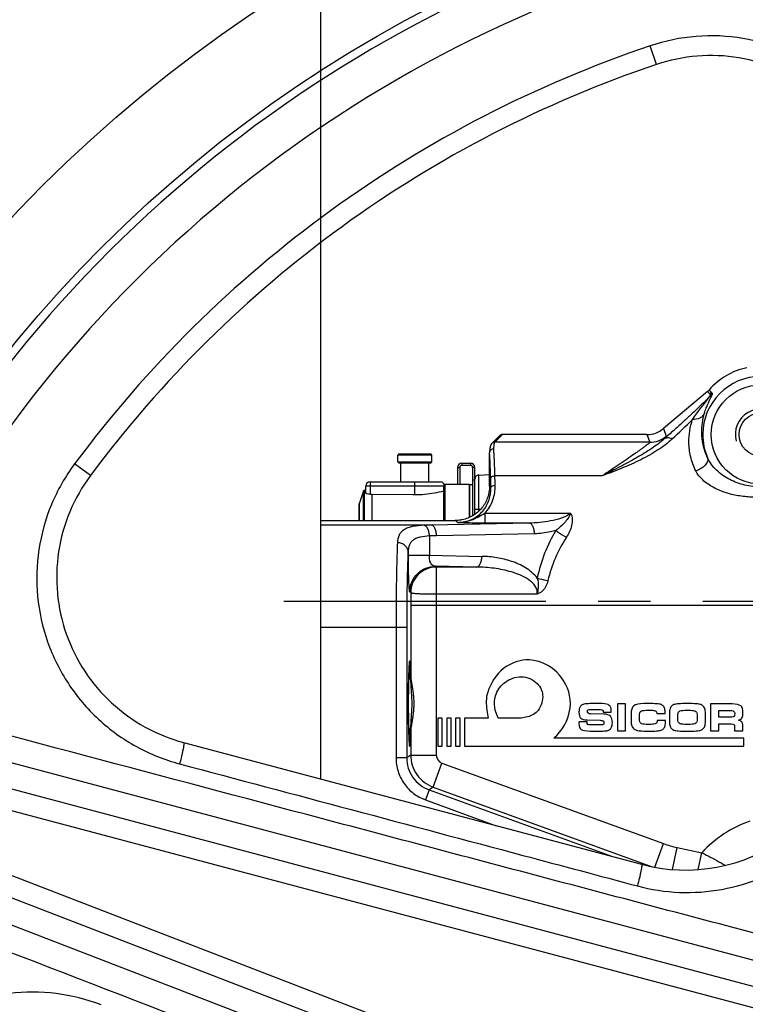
# Model space of a CAD drawing. Header units: millimetres. Extents: x 0 to 1189, y 0 to 841.
# Tile 30 of 68: x 430 to 498, y 414 to 506. Entities that reach past the tile are written whole.
import ezdxf

# ---------------------------------------------------------------- set-up
doc = ezdxf.new("R2010")
doc.units = ezdxf.units.MM
doc.header["$LTSCALE"] = 65.395
doc.linetypes.add('CENTER', pattern=[0.6, 0.375, -0.075, 0.075, -0.075])
doc.layers.get('0').update_dxf_attribs({"linetype": 'CONTINUOUS'})
doc.layers.add('3_ALL_AXES', color=7, linetype='CONTINUOUS')
doc.layers.add('LAY0001', color=7, linetype='CONTINUOUS')
doc.styles.get("Standard").update_dxf_attribs({"font": 'arial.ttf'})
doc.dimstyles.new('DIMSTYLE_2', dxfattribs={"dimtxt": 3, "dimasz": 3, "dimexe": 2, "dimexo": 1.5, "dimgap": 0.75, "dimtad": 1, "dimdec": 1, "dimlfac": 2.5, "dimdsep": 46, "dimtxsty": 'Standard', "dimblk": '_FILLED', "dimblk1": '_FILLED', "dimblk2": '_FILLED', "dimcen": 0.09, "dimadec": 1, "dimazin": 2, "dimtp": 0.5, "dimtm": 0.5, "dimtfac": 1, "dimtdec": 1, "dimtofl": 0, "dimtmove": 0, "dimatfit": 3, "dimldrblk": '_FILLED', "dimfxl": 0, "dimtolj": 1, "dimarcsym": 0})
doc.dimstyles.new('DIMSTYLE_4', dxfattribs={"dimtxt": 3, "dimasz": 3, "dimexe": 2, "dimexo": 1.5, "dimgap": 0.75, "dimtad": 1, "dimdec": 1, "dimlfac": 2.5, "dimdsep": 46, "dimtxsty": 'Standard', "dimblk": '_FILLED', "dimblk1": '_FILLED', "dimblk2": '_FILLED', "dimcen": 0.09, "dimadec": 1, "dimazin": 2, "dimtp": 0.8, "dimtm": 0.8, "dimtfac": 1, "dimtdec": 1, "dimtofl": 0, "dimtmove": 0, "dimatfit": 3, "dimldrblk": '_FILLED', "dimfxl": 0, "dimtolj": 1, "dimarcsym": 0})

# ---------------------------------------------------------------- blocks, each defined once
blk = doc.blocks.new('_FILLED')
at = {"color": 0, "linetype": 'ByBlock'}
blk.add_solid([(0, 0), (-1, 0.25), (-1, -0.25)], dxfattribs=at)
blk = doc.blocks.new('*D12')
at = {"color": 2, "linetype": 'Continuous'}
for p, q in [((704.574, 569.679), (376.741, 569.679)), ((378.741, 569.679), (378.741, 483.679)), ((378.741, 397.679), (378.741, 483.679)), ((501.79, 397.679), (376.741, 397.679))]:
    blk.add_line(p, q, dxfattribs=at)
at = {"color": 2, "linetype": 'Continuous', "xscale": 3, "yscale": 3, "zscale": 3}
for p, rotation in [((378.741, 569.679), 90), ((378.741, 397.679), 270)]:
    blk.add_blockref('_FILLED', p, dxfattribs=dict(at, rotation=rotation))
at = {"color": 2, "linetype": 'Continuous', "insert": (374.991, 483.679), "char_height": 3, "width": 6.99257, "attachment_point": 2, "rotation": 90, "line_spacing_factor": 0.9}
blk.add_mtext('430', dxfattribs=at)
blk = doc.blocks.new('*D13')
at = {"color": 2, "linetype": 'Continuous'}
for p, q in [((704.574, 569.679), (365.421, 569.679)), ((367.421, 569.679), (367.421, 450.479)), ((367.421, 331.279), (367.421, 450.479)), ((474.874, 331.279), (365.421, 331.279))]:
    blk.add_line(p, q, dxfattribs=at)
at = {"color": 2, "linetype": 'Continuous', "xscale": 3, "yscale": 3, "zscale": 3}
for p, rotation in [((367.421, 569.679), 90), ((367.421, 331.279), 270)]:
    blk.add_blockref('_FILLED', p, dxfattribs=dict(at, rotation=rotation))
at = {"color": 2, "linetype": 'Continuous', "insert": (363.671, 450.479), "char_height": 3, "width": 6.99257, "attachment_point": 2, "rotation": 90, "line_spacing_factor": 0.9}
blk.add_mtext('596', dxfattribs=at)
blk = doc.blocks.new('*D14')
at = {"color": 2, "linetype": 'Continuous'}
for p, q in [((458.274, 450.308), (458.274, 591.679)), ((524.674, 420.562), (524.674, 591.679)), ((458.274, 589.679), (491.474, 589.679)), ((524.674, 589.679), (491.474, 589.679))]:
    blk.add_line(p, q, dxfattribs=at)
at = {"color": 2, "linetype": 'Continuous', "xscale": 3, "yscale": 3, "zscale": 3, "rotation": 180}
blk.add_blockref('_FILLED', (458.274, 589.679), dxfattribs=at)
at = {"color": 2, "linetype": 'Continuous', "xscale": 3, "yscale": 3, "zscale": 3}
blk.add_blockref('_FILLED', (524.674, 589.679), dxfattribs=at)
at = {"color": 2, "linetype": 'Continuous', "insert": (491.474, 593.429), "char_height": 3, "width": 6.99257, "attachment_point": 2, "line_spacing_factor": 0.9}
blk.add_mtext('166', dxfattribs=at)

msp = doc.modelspace()

# ---------------------------------------------------------------- linework, layer by layer
at = {"color": 9, "linetype": 'Continuous'}
for p, q in [((489.701, 501.549), (489.113, 503.294)), ((494.692, 470.697), (494.48, 470.912)), ((494.62, 471.048), (494.619, 471.049)), ((494.692, 470.697), (494.729, 470.597)), ((474.554, 466.159), (475.274, 466.879)), ((488.801, 466.879), (489.063, 466.159)), ((490.342, 467.44), (490.604, 466.72)), ((489.063, 466.159), (474.554, 466.159)), ((468.674, 464.939), (465.474, 464.939)), ((436.694, 463.038), (435.216, 464.136)), ((465.474, 464.339), (468.674, 464.339)), ((471.474, 464.199), (471.474, 463.999)), ((472.274, 464.199), (472.274, 463.999)), ((471.074, 463.799), (471.274, 463.799)), ((472.674, 463.799), (472.474, 463.799)), ((473.06, 459.706), (473.06, 463.092)), ((462.874, 462.439), (462.874, 461.293)), ((467.074, 461.253), (467.074, 462.439)), ((469.914, 458.832), (469.914, 462.188)), ((484.619, 463.013), (474.569, 463.013)), ((462.253, 458.832), (462.253, 461.616)), ((462.328, 461.671), (462.328, 458.832)), ((469.794, 462.039), (462.474, 462.039)), ((474.191, 461.897), (474.061, 462.028)), ((461.843, 460.387), (461.843, 458.832)), ((472.674, 459.879), (473.229, 459.879)), ((473.613, 459.498), (473.613, 458.587)), ((481.681, 459.498), (473.613, 459.498)), ((458.274, 458.83), (470.855, 458.83)), ((477.773, 458.587), (468.603, 458.402)), ((470.861, 458.832), (470.855, 458.83)), ((470.863, 458.83), (470.855, 458.83)), ((471.062, 458.631), (470.863, 458.83)), ((477.773, 458.587), (473.613, 458.587)), ((468.603, 458.402), (458.274, 458.402)), ((478.273, 457.588), (469.103, 457.403)), ((468.436, 457.381), (468.436, 455.568)), ((466.439, 455.568), (466.439, 455.916)), ((466.439, 455.568), (468.436, 455.568)), ((468.436, 455.568), (473.347, 455.469)), ((469.081, 454.47), (469.004, 454.547)), ((472.847, 454.47), (469.004, 454.547)), ((472.847, 454.47), (469.081, 454.47)), ((466.683, 452.071), (466.605, 452.149)), ((478.522, 451.945), (469.081, 451.945)), ((469.08, 450.89), (502.275, 450.89)), ((466.307, 448.808), (458.274, 448.808)), ((465.308, 448.808), (465.308, 436.598)), ((466.307, 448.808), (466.307, 436.598)), ((413.323, 437.926), (504.121, 413.757)), ((466.307, 436.598), (465.308, 436.598)), ((466.682, 436.861), (466.307, 436.598)), ((412.815, 436.057), (503.623, 411.885)), ((468.412, 433.593), (468.07, 432.654)), ((468.786, 433.855), (468.412, 433.593)), ((468.412, 433.593), (485.574, 427.347)), ((468.07, 432.654), (474.697, 430.242)), ((499.293, 398.559), (411.619, 432.379)), ((498.596, 396.752), (410.933, 430.569))]:
    msp.add_line(p, q, dxfattribs=at)
at = {"color": 7, "linetype": 'Continuous'}
for p, q in [((494.48, 470.912), (490.342, 467.44)), ((474.271, 466.042), (474.991, 466.761)), ((488.801, 466.879), (475.274, 466.879)), ((474.141, 465.797), (474.136, 465.778)), ((474.146, 465.814), (474.141, 465.795)), ((474.151, 465.832), (474.145, 465.813)), ((474.157, 465.849), (474.15, 465.83)), ((474.163, 465.867), (474.156, 465.847)), ((465.474, 464.339), (465.474, 464.939)), ((468.574, 465.039), (465.574, 465.039)), ((468.674, 464.339), (468.674, 464.939)), ((474.062, 465.2), (474.061, 465.177)), ((474.061, 465.177), (474.061, 465.166)), ((474.061, 462.032), (474.061, 465.166)), ((474.068, 465.271), (474.062, 465.2)), ((474.072, 465.314), (474.068, 465.269)), ((474.076, 465.355), (474.072, 465.312)), ((474.079, 465.394), (474.075, 465.353)), ((474.083, 465.431), (474.079, 465.392)), ((474.087, 465.466), (474.083, 465.429)), ((474.091, 465.498), (474.087, 465.464)), ((474.095, 465.529), (474.091, 465.496)), ((474.098, 465.558), (474.094, 465.527)), ((474.102, 465.586), (474.098, 465.557)), ((474.106, 465.612), (474.102, 465.584)), ((474.109, 465.637), (474.105, 465.61)), ((474.113, 465.66), (474.109, 465.635)), ((474.117, 465.682), (474.113, 465.658)), ((474.121, 465.704), (474.117, 465.681)), ((474.125, 465.724), (474.12, 465.702)), ((474.128, 465.743), (474.124, 465.722)), ((474.132, 465.762), (474.128, 465.741)), ((474.137, 465.78), (474.132, 465.76)), ((465.574, 464.239), (468.574, 464.239)), ((465.774, 462.439), (465.774, 464.239)), ((468.374, 462.439), (468.374, 464.239)), ((471.474, 464.199), (472.274, 464.199)), ((471.074, 463.799), (471.074, 462.188)), ((472.674, 459.394), (472.674, 463.799)), ((473.06, 463.092), (474.061, 463.127)), ((462.874, 462.439), (469.474, 462.439)), ((472.194, 462.188), (469.914, 462.188)), ((472.194, 459.123), (472.194, 462.188)), ((472.674, 462.599), (472.474, 462.599)), ((462.253, 461.616), (461.843, 460.387)), ((462.328, 461.671), (462.474, 461.673)), ((462.474, 461.392), (462.474, 462.039)), ((462.874, 461.293), (463.074, 461.295)), ((463.074, 458.832), (463.074, 461.295)), ((463.074, 461.295), (466.893, 461.253)), ((466.893, 461.253), (467.074, 461.253)), ((469.794, 461.608), (469.76, 461.609)), ((469.794, 458.832), (469.794, 462.068)), ((461.839, 460.362), (461.843, 460.387)), ((461.839, 460.362), (461.839, 458.832)), ((458.274, 434.614), (458.274, 458.832)), ((477.826, 445.763), (477.474, 445.763)), ((484.645, 441.673), (483.478, 441.673)), ((483.584, 441.123), (484.465, 441.123)), ((486.032, 441.643), (486.032, 439.139)), ((486.798, 441.643), (486.032, 441.643)), ((486.798, 439.139), (486.798, 441.643)), ((489.357, 441.673), (488.503, 441.673)), ((488.716, 441.048), (489.328, 441.048)), ((493.042, 441.673), (492.142, 441.673)), ((492.349, 441.048), (492.838, 441.048)), ((494.757, 441.643), (494.757, 439.139)), ((496.768, 441.643), (494.757, 441.643)), ((495.524, 440.407), (495.524, 441.019)), ((495.524, 441.019), (496.74, 441.019)), ((469.226, 440.323), (469.226, 437.679)), ((469.642, 440.323), (469.226, 440.323)), ((469.642, 437.679), (469.642, 440.323)), ((470.058, 440.323), (470.058, 437.679)), ((470.474, 440.323), (470.058, 440.323)), ((470.474, 437.679), (470.474, 440.323)), ((470.89, 440.323), (470.89, 437.679)), ((471.306, 440.323), (470.89, 440.323)), ((471.306, 437.679), (471.306, 440.323)), ((471.722, 440.323), (471.722, 437.679)), ((473.926, 440.323), (471.722, 440.323)), ((477.022, 440.323), (474.882, 440.323)), ((483.199, 439.973), (482.444, 439.971)), ((483.199, 439.928), (483.199, 439.973)), ((483.209, 440.148), (484.41, 440.121)), ((484.78, 440.689), (483.522, 440.71)), ((484.717, 440.874), (484.717, 440.864)), ((484.717, 440.864), (485.454, 440.864)), ((487.321, 440.71), (487.321, 440.027)), ((488.099, 440.207), (488.099, 440.555)), ((489.732, 440.765), (489.732, 440.74)), ((489.732, 440.74), (490.499, 440.74)), ((489.752, 440.106), (489.752, 440.079)), ((490.527, 440.106), (489.752, 440.106)), ((490.899, 440.71), (490.899, 440.027)), ((491.678, 440.207), (491.678, 440.555)), ((493.509, 440.568), (493.509, 440.213)), ((494.284, 440.042), (494.284, 440.74)), ((496.74, 440.407), (495.524, 440.407)), ((503.403, 416.392), (415.01, 439.921)), ((483.485, 439.109), (484.504, 439.109)), ((484.517, 439.687), (483.557, 439.687)), ((486.032, 439.139), (486.798, 439.139)), ((488.503, 439.109), (489.357, 439.109)), ((489.16, 439.734), (488.716, 439.734)), ((492.145, 439.109), (493.042, 439.109)), ((492.838, 439.734), (492.352, 439.734)), ((494.757, 439.139), (495.524, 439.139)), ((495.524, 439.139), (495.524, 439.78)), ((495.524, 439.78), (496.664, 439.78)), ((497.009, 439.521), (497.009, 439.139)), ((497.009, 439.139), (497.774, 439.139)), ((497.774, 439.139), (497.774, 439.652)), ((497.874, 438.443), (480.07, 438.443)), ((497.874, 437.679), (497.874, 438.443)), ((445.422, 438.035), (488.296, 426.622)), ((469.226, 437.679), (469.642, 437.679)), ((470.058, 437.679), (470.474, 437.679)), ((470.89, 437.679), (471.306, 437.679)), ((471.722, 437.679), (497.874, 437.679)), ((411.124, 427.963), (496.466, 395.042))]:
    msp.add_line(p, q, dxfattribs=at)
at = {"color": 3, "linetype": 'Continuous'}
for p, q in [((471.474, 463.999), (472.274, 463.999)), ((471.274, 463.799), (471.274, 462.188)), ((472.474, 463.799), (472.474, 459.268))]:
    msp.add_line(p, q, dxfattribs=at)
at = {"color": 7, "linetype": 'Continuous'}
for points in [[(474.271, 466.042), (474.257, 466.027), (474.235, 466.001), (474.217, 465.975), (474.202, 465.951), (474.189, 465.928), (474.179, 465.906), (474.17, 465.886), (474.162, 465.865)], [(474.271, 466.042), (474.255, 466.024), (474.233, 465.998), (474.215, 465.972), (474.2, 465.948), (474.188, 465.925), (474.178, 465.904), (474.169, 465.884)]]:
    msp.add_lwpolyline(points, dxfattribs=at)
for radius in [130.8, 122.8]:
    msp.add_circle((524.674, 397.679), radius, dxfattribs=at)
at = {"color": 9, "linetype": 'Continuous'}
for centre, radius, start, end in [((524.674, 397.679), 122.038, 94.98582, 144.20568), ((524.674, 397.679), 118.371, 94.23863, 144.39475), ((524.674, 397.679), 111.441, 108.60814, 143.39186), ((580.47, 558.114), 122.273, 225.40256, 225.5432), ((493.919, 471.619), 1.203, 310.01401, 319.51399), ((490.357, 467.99), 5.111, 30.83835, 31.98076), ((495.5, 469.677), 1.201, 128.95416, 129.97459), ((493.988, 471.546), 1.203, 308.99398, 319.59239), ((492.796, 468.765), 2.907, 43.49553, 45.48592), ((356.418, 609.194), 196.285, 313.35293, 314.12215), ((489.062, 468.56), 2.402, 270.02682, 309.97318), ((499.474, 466.879), 5.449, 180, 203.40277), ((170.994, 454.715), 303.283, 1.35709, 1.52207), ((158.9, 454.793), 315.776, 1.32996, 1.49165), ((469.122, 435.364), 23.044, 91.28869, 92.94921), ((469.622, 431.696), 25.712, 91.15441, 92.64239), ((524.674, 397.679), 118.371, 166.23863, 229.76137), ((524.674, 397.679), 122.038, 166.98582, 229.01418)]:
    msp.add_arc(centre, radius, start, end, dxfattribs=at)
at = {"color": 7, "linetype": 'Continuous'}
for centre, radius, start, end in [((524.674, 397.679), 109.6, 108.60814, 143.39186), ((499.474, 466.879), 6.4, 101.91154, 139.33699), ((493.709, 471.831), 1.199, 310.00036, 314.6681), ((493.709, 471.831), 1.2, 314.66944, 319.33603), ((465.574, 464.939), 0.1, 90, 180), ((468.574, 464.939), 0.1, 0, 90), ((474.402, 465.172), 0.342, 173.12838, 175.25624), ((465.574, 464.339), 0.1, 180, 270), ((468.574, 464.339), 0.1, 270, 360), ((471.474, 463.799), 0.4, 90, 180), ((472.274, 463.799), 0.4, 0, 90), ((473.074, 462.693), 0.4, 92, 180), ((462.874, 462.039), 0.4, 90, 180), ((469.474, 462.039), 0.4, 19.20502, 90), ((469.914, 462.068), 0.12, 90, 180), ((462.329, 461.591), 0.08, 90.6, 161.56505), ((492.412, 442.084), 16, 255.09428, 356.90572)]:
    msp.add_arc(centre, radius, start, end, dxfattribs=at)
at = {"color": 2, "linetype": 'Continuous'}
msp.add_arc((499.474, 466.879), 2.4, 255, 195, dxfattribs=at)
at = {"color": 3, "linetype": 'Continuous'}
for centre, start, end in [((471.474, 463.799), 90, 180), ((472.274, 463.799), 0, 90)]:
    msp.add_arc(centre, 0.2, start, end, dxfattribs=at)
at = {"color": 7, "linetype": 'Continuous'}
for centre, major_axis, ratio, start_param, end_param in [((475.274, 466.479), (0.283, 0.283), 0.998783, 0.784789, 1.570796), ((488.8, 469.28), (-0.821, 2.257), 0.99931, -3.490437, -2.792749)]:
    msp.add_ellipse(centre, major_axis=major_axis, ratio=ratio, start_param=start_param, end_param=end_param, dxfattribs=at)
at = {"color": 2, "linetype": 'Continuous'}
msp.add_ellipse((466.581, 441.679), major_axis=(0, 4), ratio=0.034921, start_param=5.478028, end_param=10.229935, dxfattribs=at)
at = {"color": 9, "linetype": 'Continuous'}
for points, knots in [([(512.802, 485.257), (512.88, 486.71), (512.681, 489.648), (511.334, 493.846), (509.015, 497.6), (505.858, 500.685), (502.047, 502.92), (497.807, 504.168), (493.391, 504.355), (490.497, 503.76), (489.113, 503.294)], [0, 0, 0, 0, 0.124819, 0.24965, 0.374528, 0.49948, 0.624515, 0.749626, 0.874797, 1, 1, 1, 1]), ([(494.729, 470.597), (494.734, 470.582), (494.71, 470.532), (494.658, 470.456), (494.56, 470.339), (494.426, 470.192), (494.253, 470.012), (493.952, 469.711), (493.494, 469.27), (492.855, 468.673), (492.112, 467.993), (491.281, 467.243), (490.698, 466.722), (490.395, 466.452)], [0, 0, 0, 0, 0.007888, 0.024019, 0.048848, 0.082252, 0.123932, 0.173499, 0.294464, 0.441281, 0.610089, 0.797352, 1, 1, 1, 1]), ([(493.07, 468.29), (493.187, 468.47), (493.419, 468.804), (493.761, 469.262), (494.065, 469.649), (494.322, 469.97), (494.522, 470.22), (494.66, 470.408), (494.733, 470.52), (494.756, 470.593), (494.746, 470.61)], [0, 0, 0, 0, 0.224812, 0.423911, 0.596247, 0.739832, 0.8523, 0.931769, 0.978769, 1, 1, 1, 1]), ([(494.189, 468.905), (494.238, 469.066), (494.34, 469.36), (494.505, 469.754), (494.655, 470.072), (494.78, 470.321), (494.871, 470.507), (494.923, 470.632), (494.938, 470.72), (494.915, 470.754), (494.905, 470.766)], [0, 0, 0, 0, 0.250703, 0.461245, 0.635187, 0.773399, 0.875429, 0.941471, 0.977232, 1, 1, 1, 1]), ([(494.189, 468.905), (494.149, 468.806), (494.029, 468.618), (493.667, 468.339), (493.303, 468.272), (493.07, 468.29)], [0, 0, 0, 0, 0.236681, 0.48178, 1, 1, 1, 1]), ([(494.473, 464.714), (494.289, 465.104), (494.029, 465.877), (493.864, 467.303), (494.009, 468.311), (494.189, 468.905)], [0, 0, 0, 0, 0.301507, 0.565301, 1, 1, 1, 1]), ([(493.372, 463.483), (493.159, 463.916), (492.849, 464.788), (492.65, 466.427), (492.838, 467.601), (493.07, 468.29)], [0, 0, 0, 0, 0.294134, 0.557231, 1, 1, 1, 1]), ([(490.604, 466.72), (490.608, 466.71), (490.589, 466.677), (490.552, 466.625), (490.482, 466.545), (490.427, 466.486), (490.395, 466.452)], [0, 0, 0, 0, 0.091905, 0.287651, 0.591249, 1, 1, 1, 1]), ([(474.461, 465.541), (474.467, 465.624), (474.48, 465.77), (474.502, 465.957), (474.522, 466.073), (474.54, 466.133), (474.549, 466.153), (474.554, 466.159)], [0, 0, 0, 0, 0.399365, 0.699783, 0.899468, 0.961697, 1, 1, 1, 1]), ([(491.166, 466.468), (490.758, 466.083), (489.81, 465.372), (488.211, 464.491), (486.454, 463.712), (485.237, 463.243), (484.619, 463.013)], [0, 0, 0, 0, 0.225969, 0.474359, 0.73433, 1, 1, 1, 1]), ([(490.395, 466.452), (490.039, 466.128), (489.2, 465.516), (487.805, 464.68), (486.252, 463.841), (485.172, 463.291), (484.619, 463.013)], [0, 0, 0, 0, 0.214451, 0.459996, 0.724352, 1, 1, 1, 1]), ([(489.063, 466.159), (489.065, 466.154), (489.058, 466.139), (489.041, 466.118), (489.009, 466.086), (488.943, 466.026), (488.828, 465.932), (488.656, 465.8), (488.443, 465.641), (488.194, 465.461), (487.915, 465.262), (487.496, 464.968), (486.925, 464.573), (486.196, 464.075), (485.421, 463.551), (484.89, 463.194), (484.619, 463.013)], [0, 0, 0, 0, 0.002604, 0.007811, 0.015899, 0.026861, 0.057033, 0.097308, 0.146443, 0.203177, 0.266346, 0.334928, 0.485009, 0.648108, 0.820601, 1, 1, 1, 1]), ([(491.166, 466.468), (491.032, 466.527), (490.767, 466.602), (490.49, 466.525), (490.395, 466.452)], [0, 0, 0, 0, 0.549381, 1, 1, 1, 1]), ([(474.169, 462.77), (474.157, 463.24), (474.13, 464.043), (474.088, 464.845), (474.061, 465.177)], [0, 0, 0, 0, 0.585079, 1, 1, 1, 1]), ([(474.569, 463.013), (474.557, 463.506), (474.53, 464.349), (474.488, 465.192), (474.461, 465.541)], [0, 0, 0, 0, 0.584678, 1, 1, 1, 1]), ([(435.216, 464.136), (434.346, 462.964), (432.886, 460.395), (431.698, 456.138), (431.575, 451.719), (432.523, 447.405), (434.482, 443.449), (437.336, 440.083), (440.911, 437.505), (443.644, 436.408), (445.051, 436.033)], [0, 0, 0, 0, 0.125203, 0.250374, 0.375485, 0.50052, 0.625472, 0.75035, 0.875181, 1, 1, 1, 1]), ([(494.473, 464.714), (494.492, 464.664), (494.511, 464.549), (494.479, 464.368), (494.391, 464.184), (494.202, 463.935), (493.865, 463.67), (493.543, 463.531), (493.372, 463.483)], [0, 0, 0, 0, 0.089998, 0.188624, 0.29992, 0.424615, 0.704749, 1, 1, 1, 1]), ([(504.475, 464.714), (504.276, 464.272), (503.659, 463.468), (502.425, 462.608), (500.991, 462.089), (499.474, 461.92), (497.956, 462.089), (496.522, 462.608), (495.288, 463.468), (494.671, 464.272), (494.473, 464.714)], [0, 0, 0, 0, 0.121652, 0.24689, 0.373304, 0.500005, 0.626706, 0.753116, 0.87835, 1, 1, 1, 1]), ([(502.387, 461.324), (501.571, 461.109), (500.297, 460.973), (498.606, 460.997), (496.94, 461.169), (495.331, 461.657), (494.023, 462.562), (493.531, 463.159), (493.372, 463.483)], [0, 0, 0, 0, 0.257875, 0.38752, 0.516868, 0.769706, 0.889677, 1, 1, 1, 1]), ([(473.613, 459.498), (473.947, 459.858), (474.454, 460.699), (474.602, 461.662), (474.591, 462.122)], [0, 0, 0, 0, 0.516713, 1, 1, 1, 1]), ([(474.169, 462.77), (474.171, 462.803), (474.2, 462.873), (474.294, 462.949), (474.421, 462.999), (474.519, 463.012), (474.569, 463.013)], [0, 0, 0, 0, 0.192567, 0.424314, 0.699302, 1, 1, 1, 1]), ([(474.191, 461.897), (474.193, 461.928), (474.233, 462.015), (474.384, 462.099), (474.517, 462.121), (474.591, 462.122)], [0, 0, 0, 0, 0.185112, 0.547833, 1, 1, 1, 1]), ([(471.062, 458.631), (471.515, 458.631), (472.418, 458.83), (473.477, 459.64), (474.088, 460.729), (474.201, 461.522), (474.191, 461.897)], [0, 0, 0, 0, 0.271354, 0.532171, 0.775063, 1, 1, 1, 1]), ([(473.613, 459.498), (473.233, 459.252), (472.627, 458.922), (471.748, 458.673), (471.29, 458.63), (471.062, 458.631)], [0, 0, 0, 0, 0.497416, 0.749064, 1, 1, 1, 1]), ([(481.681, 459.498), (481.543, 459.396), (481.245, 459.226), (480.613, 458.974), (479.79, 458.766), (478.785, 458.627), (478.11, 458.591), (477.773, 458.587)], [0, 0, 0, 0, 0.126251, 0.251762, 0.501603, 0.750908, 1, 1, 1, 1]), ([(481.681, 459.498), (481.598, 459.337), (481.42, 459.025), (480.972, 458.462), (480.561, 458.108), (480.268, 457.903)], [0, 0, 0, 0, 0.251845, 0.500202, 1, 1, 1, 1]), ([(481.681, 459.498), (481.728, 459.414), (481.787, 459.227), (481.828, 458.841), (481.74, 458.15), (481.483, 457.6), (481.268, 457.265)], [0, 0, 0, 0, 0.122692, 0.245354, 0.492863, 1, 1, 1, 1]), ([(473.613, 458.587), (473.371, 458.587), (472.52, 458.591), (471.67, 458.607), (471.062, 458.631)], [0, 0, 0, 0, 0.284496, 1, 1, 1, 1]), ([(478.273, 457.588), (478.271, 457.714), (478.251, 457.899), (478.188, 458.131), (478.111, 458.319), (477.994, 458.502), (477.841, 458.583), (477.773, 458.587)], [0, 0, 0, 0, 0.316429, 0.464414, 0.600528, 0.827491, 1, 1, 1, 1]), ([(467.936, 458.378), (467.572, 458.359), (467.057, 458.317), (466.432, 458.153), (466.07, 457.984), (465.786, 457.754), (465.516, 457.356), (465.45, 456.988), (465.439, 456.743)], [0, 0, 0, 0, 0.325367, 0.459015, 0.575396, 0.679955, 0.780739, 1, 1, 1, 1]), ([(468.436, 457.381), (468.432, 457.504), (468.401, 457.741), (468.286, 458.102), (468.09, 458.357), (467.936, 458.378)], [0, 0, 0, 0, 0.316145, 0.602094, 1, 1, 1, 1]), ([(469.103, 457.403), (469.102, 457.529), (469.082, 457.714), (469.019, 457.946), (468.941, 458.134), (468.824, 458.317), (468.672, 458.398), (468.603, 458.402)], [0, 0, 0, 0, 0.316429, 0.464414, 0.600528, 0.827491, 1, 1, 1, 1]), ([(480.268, 457.903), (480.106, 457.852), (479.454, 457.676), (478.778, 457.598), (478.273, 457.588)], [0, 0, 0, 0, 0.251481, 1, 1, 1, 1]), ([(480.268, 457.903), (479.868, 457.216), (479.159, 455.771), (478.696, 454.227), (478.536, 453.435)], [0, 0, 0, 0, 0.495694, 1, 1, 1, 1]), ([(480.268, 457.903), (480.343, 457.844), (480.662, 457.61), (481.002, 457.404), (481.268, 457.265)], [0, 0, 0, 0, 0.239876, 1, 1, 1, 1]), ([(465.439, 456.743), (465.416, 456.231), (465.377, 455.083), (465.322, 452.438), (465.308, 450.304), (465.308, 448.808)], [0, 0, 0, 0, 0.193508, 0.434436, 1, 1, 1, 1]), ([(466.439, 455.916), (466.436, 456.024), (466.375, 456.248), (466.146, 456.518), (465.819, 456.697), (465.567, 456.741), (465.439, 456.743)], [0, 0, 0, 0, 0.227533, 0.469804, 0.72959, 1, 1, 1, 1]), ([(468.436, 457.381), (468.148, 457.364), (467.735, 457.327), (467.235, 457.18), (466.94, 457.027), (466.711, 456.817), (466.555, 456.553), (466.465, 456.247), (466.443, 456.03), (466.439, 455.916)], [0, 0, 0, 0, 0.309123, 0.439474, 0.555218, 0.661844, 0.76728, 0.878649, 1, 1, 1, 1]), ([(481.268, 457.265), (480.873, 456.648), (480.165, 455.343), (479.697, 453.93), (479.536, 453.203)], [0, 0, 0, 0, 0.495958, 1, 1, 1, 1]), ([(466.439, 455.916), (466.415, 455.458), (466.377, 454.429), (466.322, 452.06), (466.307, 450.149), (466.307, 448.808)], [0, 0, 0, 0, 0.193521, 0.434448, 1, 1, 1, 1]), ([(466.439, 455.568), (466.439, 455.297), (466.441, 454.776), (466.452, 454.039), (466.469, 453.401), (466.488, 452.945), (466.506, 452.649), (466.518, 452.483), (466.532, 452.355), (466.545, 452.262), (466.559, 452.204), (466.571, 452.167), (466.59, 452.156), (466.601, 452.153), (466.605, 452.149)], [0, 0, 0, 0, 0.235881, 0.453741, 0.641847, 0.792135, 0.851408, 0.899675, 0.936987, 0.963759, 0.980943, 0.990336, 0.995296, 1, 1, 1, 1]), ([(469.004, 454.547), (468.921, 454.551), (468.751, 454.573), (468.598, 454.741), (468.513, 454.915), (468.457, 455.099), (468.435, 455.323), (468.441, 455.484), (468.436, 455.568)], [0, 0, 0, 0, 0.188326, 0.370805, 0.488691, 0.632574, 0.806351, 1, 1, 1, 1]), ([(472.847, 454.47), (472.916, 454.474), (473.068, 454.555), (473.185, 454.738), (473.262, 454.926), (473.325, 455.158), (473.345, 455.343), (473.347, 455.469)], [0, 0, 0, 0, 0.172509, 0.399472, 0.535586, 0.683571, 1, 1, 1, 1]), ([(478.536, 453.435), (478.238, 453.828), (477.464, 454.458), (476.139, 455.043), (474.754, 455.377), (473.815, 455.46), (473.347, 455.469)], [0, 0, 0, 0, 0.258089, 0.50824, 0.754847, 1, 1, 1, 1]), ([(466.605, 452.149), (466.606, 452.461), (466.731, 453.091), (467.265, 453.888), (468.062, 454.421), (468.692, 454.547), (469.004, 454.547)], [0, 0, 0, 0, 0.249959, 0.5, 0.750041, 1, 1, 1, 1]), ([(478.522, 451.945), (478.542, 452.091), (478.509, 452.394), (478.291, 452.78), (477.99, 453.091), (477.536, 453.428), (476.909, 453.745), (476.121, 454.021), (475.314, 454.221), (474.225, 454.404), (473.398, 454.462), (472.847, 454.47)], [0, 0, 0, 0, 0.065844, 0.130859, 0.194794, 0.257966, 0.382878, 0.506926, 0.630513, 0.753836, 1, 1, 1, 1]), ([(478.536, 453.435), (478.598, 453.193), (478.638, 452.813), (478.597, 452.376), (478.563, 452.126), (478.534, 452.003), (478.522, 451.941)], [0, 0, 0, 0, 0.497667, 0.748205, 0.874054, 1, 1, 1, 1]), ([(479.536, 453.203), (479.475, 452.93), (479.26, 452.404), (478.792, 452.011), (478.522, 451.945)], [0, 0, 0, 0, 0.502317, 1, 1, 1, 1]), ([(478.536, 453.435), (478.614, 453.414), (478.945, 453.328), (479.28, 453.254), (479.536, 453.203)], [0, 0, 0, 0, 0.235392, 1, 1, 1, 1]), ([(503.887, 418.847), (496.52, 420.786), (481.793, 424.684), (452.349, 432.5), (430.27, 438.371), (415.552, 442.285)], [0, 0, 0, 0, 0.250069, 0.500064, 1, 1, 1, 1]), ([(487.91, 424.596), (489.19, 424.253), (491.836, 423.85), (495.835, 424.132), (499.68, 425.289), (503.173, 427.272), (506.138, 429.981), (508.427, 433.28), (509.931, 436.997), (510.365, 439.638), (510.435, 440.961)], [0, 0, 0, 0, 0.124854, 0.249806, 0.374866, 0.5, 0.625134, 0.750194, 0.875146, 1, 1, 1, 1]), ([(445.422, 438.035), (445.428, 438.033), (445.439, 438.016), (445.446, 437.961), (445.441, 437.845), (445.417, 437.659), (445.374, 437.411), (445.314, 437.113), (445.209, 436.646), (445.118, 436.282), (445.051, 436.033)], [0, 0, 0, 0, 0.008927, 0.025072, 0.083442, 0.176206, 0.300208, 0.450782, 0.62213, 1, 1, 1, 1]), ([(465.308, 436.598), (465.308, 436.173), (465.439, 435.316), (466.013, 434.153), (466.909, 433.216), (467.67, 432.8), (468.07, 432.654)], [0, 0, 0, 0, 0.249999, 0.499997, 0.749996, 1, 1, 1, 1]), ([(466.307, 436.598), (466.307, 436.274), (466.407, 435.621), (466.844, 434.735), (467.527, 434.021), (468.107, 433.704), (468.412, 433.593)], [0, 0, 0, 0, 0.249998, 0.499997, 0.749998, 1, 1, 1, 1]), ([(445.051, 436.033), (455.766, 433.177), (470.053, 429.368), (484.338, 425.551), (487.91, 424.596)], [0, 0, 0, 0, 0.749969, 1, 1, 1, 1]), ([(488.296, 426.622), (488.302, 426.621), (488.312, 426.603), (488.317, 426.548), (488.311, 426.43), (488.285, 426.242), (488.24, 425.991), (488.178, 425.688), (488.071, 425.216), (487.977, 424.848), (487.91, 424.596)], [0, 0, 0, 0, 0.008594, 0.024615, 0.083045, 0.176077, 0.300432, 0.451324, 0.622827, 1, 1, 1, 1]), ([(410.174, 425.731), (424.382, 420.247), (445.695, 412.02), (474.109, 401.036), (488.315, 395.533), (495.414, 392.771)], [0, 0, 0, 0, 0.499936, 0.749931, 1, 1, 1, 1]), ([(437.713, 413.451), (436.355, 413.974), (433.5, 414.693), (429.091, 414.709), (424.804, 413.663), (420.894, 411.615), (417.591, 408.681), (415.094, 405.034), (413.552, 400.892), (413.223, 397.956), (413.239, 396.496)], [0, 0, 0, 0, 0.124819, 0.24965, 0.374528, 0.49948, 0.624515, 0.749626, 0.874797, 1, 1, 1, 1])]:
    msp.add_open_spline(points, degree=3, knots=knots, dxfattribs=at)
at = {"color": 7, "linetype": 'Continuous'}
for points, knots in [([(510.783, 485.522), (510.853, 486.814), (510.677, 489.427), (509.477, 493.159), (507.412, 496.496), (504.602, 499.238), (501.21, 501.222), (497.436, 502.33), (493.507, 502.494), (490.932, 501.964), (489.701, 501.549)], [0, 0, 0, 0, 0.124771, 0.249555, 0.3744, 0.499339, 0.624383, 0.749525, 0.874742, 1, 1, 1, 1]), ([(474.461, 465.541), (474.366, 465.541), (474.175, 465.479), (474.074, 465.301), (474.063, 465.213)], [0, 0, 0, 0, 0.513312, 1, 1, 1, 1]), ([(436.694, 463.038), (435.919, 461.995), (434.62, 459.71), (433.561, 455.922), (433.449, 451.991), (434.288, 448.152), (436.027, 444.632), (438.563, 441.637), (441.741, 439.343), (444.172, 438.367), (445.422, 438.035)], [0, 0, 0, 0, 0.125258, 0.250475, 0.375617, 0.500661, 0.6256, 0.750445, 0.875229, 1, 1, 1, 1]), ([(462.874, 461.293), (462.778, 461.292), (462.647, 461.304), (462.517, 461.341), (462.474, 461.376), (462.474, 461.392)], [0, 0, 0, 0, 0.673703, 0.888759, 1, 1, 1, 1]), ([(467.074, 461.253), (467.381, 461.253), (468.299, 461.296), (469.207, 461.463), (469.797, 461.618)], [0, 0, 0, 0, 0.335117, 1, 1, 1, 1]), ([(474.061, 462.028), (474.06, 461.666), (473.934, 460.934), (473.389, 459.968), (472.552, 459.241), (471.861, 458.97), (471.505, 458.897)], [0, 0, 0, 0, 0.249988, 0.499981, 0.749983, 1, 1, 1, 1]), ([(471.505, 458.897), (471.452, 458.886), (471.24, 458.848), (471.024, 458.832), (470.863, 458.83)], [0, 0, 0, 0, 0.251924, 1, 1, 1, 1]), ([(477.474, 445.763), (476.732, 445.721), (475.081, 445.105), (474.176, 443.599), (473.894, 442.751)], [0, 0, 0, 0, 0.453973, 1, 1, 1, 1]), ([(480.622, 438.987), (481.302, 439.826), (482.094, 441.984), (481.026, 443.94), (480.362, 444.611)], [0, 0, 0, 0, 0.533691, 1, 1, 1, 1]), ([(474.882, 440.323), (474.731, 440.644), (474.472, 441.319), (474.536, 442.548), (475.195, 443.493), (476.053, 444.016), (476.828, 444.229), (477.674, 444.147), (478.361, 443.743), (478.739, 443.33), (478.862, 443.094), (478.879, 443.058)], [0, 0, 0, 0, 0.140529, 0.281331, 0.47051, 0.567651, 0.67609, 0.782993, 0.894955, 0.98415, 1, 1, 1, 1]), ([(473.894, 442.751), (473.715, 442.216), (473.748, 441.364), (473.878, 440.567), (473.926, 440.323)], [0, 0, 0, 0, 0.69386, 1, 1, 1, 1]), ([(478.879, 443.058), (478.961, 442.885), (479.145, 442.194), (478.906, 441.455), (478.614, 441.043)], [0, 0, 0, 0, 0.274758, 1, 1, 1, 1]), ([(478.614, 441.043), (478.385, 440.728), (477.797, 440.45), (477.222, 440.348), (477.022, 440.323)], [0, 0, 0, 0, 0.657666, 1, 1, 1, 1])]:
    msp.add_open_spline(points, degree=3, knots=knots, dxfattribs=at)
at = {"color": 9, "linetype": 'Continuous'}
msp.add_open_spline([(474.271, 466.042), (474.343, 466.114), (474.452, 466.159), (474.554, 466.159)], degree=3, dxfattribs=at)
at = {"color": 7, "linetype": 'Continuous'}
for points in [[(480.362, 444.611), (479.717, 445.279), (478.753, 445.709), (477.826, 445.763)], [(482.482, 441.25), (482.454, 441.155), (482.44, 441.037), (482.44, 440.895)], [(482.44, 440.895), (482.44, 440.615), (482.492, 440.424), (482.598, 440.319)], [(482.618, 441.481), (482.555, 441.419), (482.509, 441.342), (482.482, 441.25)], [(482.903, 441.629), (482.785, 441.599), (482.689, 441.55), (482.618, 441.481)], [(483.478, 441.673), (483.212, 441.673), (483.021, 441.658), (482.903, 441.629)], [(483.222, 440.926), (483.222, 440.999), (483.246, 441.049), (483.293, 441.079)], [(483.286, 440.77), (483.242, 440.802), (483.222, 440.854), (483.222, 440.926)], [(483.293, 441.079), (483.34, 441.108), (483.436, 441.123), (483.584, 441.123)], [(484.465, 441.123), (484.549, 441.123), (484.611, 441.101), (484.653, 441.061)], [(485.268, 441.515), (485.141, 441.619), (484.934, 441.673), (484.645, 441.673)], [(484.653, 441.061), (484.695, 441.019), (484.717, 440.957), (484.717, 440.874)], [(485.461, 441.002), (485.461, 441.238), (485.397, 441.409), (485.268, 441.515)], [(485.454, 440.864), (485.457, 440.905), (485.459, 440.933), (485.459, 440.952)], [(485.459, 440.952), (485.459, 440.969), (485.461, 440.985), (485.461, 441.002)], [(487.576, 441.46), (487.405, 441.318), (487.321, 441.068), (487.321, 440.71)], [(488.503, 441.673), (488.055, 441.673), (487.746, 441.601), (487.576, 441.46)], [(488.099, 440.555), (488.099, 440.757), (488.136, 440.888), (488.21, 440.952)], [(488.21, 440.952), (488.284, 441.016), (488.454, 441.048), (488.716, 441.048)], [(489.328, 441.048), (489.468, 441.048), (489.571, 441.024), (489.634, 440.979)], [(489.964, 441.635), (489.833, 441.66), (489.631, 441.673), (489.357, 441.673)], [(489.634, 440.979), (489.698, 440.933), (489.732, 440.863), (489.732, 440.765)], [(490.272, 441.511), (490.196, 441.569), (490.094, 441.611), (489.964, 441.635)], [(490.447, 441.266), (490.41, 441.369), (490.351, 441.451), (490.272, 441.511)], [(490.504, 440.881), (490.504, 441.036), (490.484, 441.164), (490.447, 441.266)], [(490.963, 441.207), (490.919, 441.085), (490.899, 440.918), (490.899, 440.71)], [(491.172, 441.498), (491.074, 441.426), (491.005, 441.328), (490.963, 441.207)], [(491.506, 441.633), (491.367, 441.606), (491.256, 441.56), (491.172, 441.498)], [(492.142, 441.673), (491.858, 441.673), (491.646, 441.66), (491.506, 441.633)], [(491.678, 440.555), (491.678, 440.747), (491.72, 440.876), (491.806, 440.944)], [(491.806, 440.944), (491.891, 441.012), (492.073, 441.048), (492.349, 441.048)], [(492.838, 441.048), (493.107, 441.048), (493.287, 441.012), (493.376, 440.945)], [(493.679, 441.633), (493.538, 441.66), (493.326, 441.673), (493.042, 441.673)], [(493.376, 440.945), (493.464, 440.878), (493.509, 440.752), (493.509, 440.568)], [(494.015, 441.498), (493.931, 441.56), (493.82, 441.606), (493.679, 441.633)], [(494.218, 441.209), (494.175, 441.33), (494.108, 441.428), (494.015, 441.498)], [(494.284, 440.74), (494.284, 440.93), (494.262, 441.086), (494.218, 441.209)], [(496.74, 441.019), (496.835, 441.019), (496.906, 440.995), (496.949, 440.951)], [(497.578, 441.466), (497.434, 441.584), (497.165, 441.643), (496.768, 441.643)], [(496.949, 440.951), (496.993, 440.906), (497.015, 440.834), (497.015, 440.736)], [(497.794, 440.822), (497.794, 441.133), (497.722, 441.349), (497.578, 441.466)], [(482.444, 439.971), (482.44, 439.921), (482.437, 439.879), (482.435, 439.845)], [(482.598, 440.319), (482.704, 440.213), (482.908, 440.155), (483.209, 440.148)], [(483.522, 440.71), (483.407, 440.718), (483.328, 440.738), (483.286, 440.77)], [(484.41, 440.121), (484.563, 440.109), (484.662, 440.087), (484.708, 440.055)], [(484.708, 440.055), (484.756, 440.022), (484.78, 439.968), (484.78, 439.894)], [(485.385, 440.496), (485.267, 440.617), (485.065, 440.685), (484.78, 440.689)], [(485.561, 439.875), (485.561, 440.168), (485.503, 440.375), (485.385, 440.496)], [(487.321, 440.027), (487.321, 439.849), (487.342, 439.702), (487.389, 439.586)], [(488.223, 439.835), (488.139, 439.902), (488.099, 440.025), (488.099, 440.207)], [(489.752, 440.079), (489.752, 439.946), (489.714, 439.855), (489.638, 439.806)], [(490.499, 440.74), (490.501, 440.757), (490.502, 440.775), (490.502, 440.795)], [(490.502, 440.795), (490.502, 440.815), (490.504, 440.844), (490.504, 440.881)], [(490.529, 440.087), (490.527, 440.096), (490.527, 440.102), (490.527, 440.106)], [(490.534, 439.924), (490.534, 439.96), (490.533, 440.013), (490.529, 440.087)], [(490.899, 440.027), (490.899, 439.835), (490.919, 439.68), (490.962, 439.564)], [(491.812, 439.835), (491.721, 439.902), (491.678, 440.025), (491.678, 440.207)], [(493.509, 440.213), (493.509, 440.028), (493.464, 439.902), (493.376, 439.835)], [(494.219, 439.571), (494.262, 439.692), (494.284, 439.849), (494.284, 440.042)], [(496.953, 440.477), (496.913, 440.43), (496.84, 440.407), (496.74, 440.407)], [(497.015, 440.736), (497.015, 440.612), (496.993, 440.525), (496.953, 440.477)], [(497.377, 440.128), (497.527, 440.163), (497.634, 440.234), (497.698, 440.339)], [(497.674, 439.96), (497.607, 440.04), (497.508, 440.096), (497.377, 440.128)], [(497.698, 440.339), (497.762, 440.444), (497.794, 440.605), (497.794, 440.822)], [(482.435, 439.845), (482.434, 439.812), (482.434, 439.786), (482.434, 439.773)], [(482.434, 439.773), (482.434, 439.517), (482.504, 439.342), (482.645, 439.248)], [(482.645, 439.248), (482.787, 439.154), (483.066, 439.109), (483.485, 439.109)], [(483.267, 439.735), (483.221, 439.769), (483.199, 439.833), (483.199, 439.928)], [(483.557, 439.687), (483.409, 439.687), (483.313, 439.702), (483.267, 439.735)], [(484.504, 439.109), (484.722, 439.109), (484.889, 439.119), (485.005, 439.136)], [(484.719, 439.734), (484.679, 439.702), (484.611, 439.687), (484.517, 439.687)], [(484.78, 439.894), (484.78, 439.82), (484.759, 439.766), (484.719, 439.734)], [(485.005, 439.136), (485.119, 439.154), (485.212, 439.184), (485.279, 439.228)], [(485.279, 439.228), (485.38, 439.295), (485.452, 439.376), (485.496, 439.472)], [(485.496, 439.472), (485.54, 439.566), (485.561, 439.701), (485.561, 439.875)], [(487.389, 439.586), (487.435, 439.47), (487.509, 439.373), (487.61, 439.294)], [(487.61, 439.294), (487.697, 439.226), (487.801, 439.178), (487.926, 439.15)], [(487.926, 439.15), (488.049, 439.124), (488.24, 439.109), (488.503, 439.109)], [(488.716, 439.734), (488.471, 439.734), (488.306, 439.768), (488.223, 439.835)], [(489.638, 439.806), (489.562, 439.758), (489.402, 439.734), (489.16, 439.734)], [(489.357, 439.109), (489.619, 439.109), (489.819, 439.122), (489.956, 439.147)], [(489.956, 439.147), (490.092, 439.173), (490.201, 439.216), (490.284, 439.277)], [(490.284, 439.277), (490.369, 439.339), (490.433, 439.423), (490.474, 439.527)], [(490.474, 439.527), (490.514, 439.632), (490.534, 439.763), (490.534, 439.924)], [(490.962, 439.564), (491.005, 439.448), (491.074, 439.354), (491.171, 439.282)], [(491.171, 439.282), (491.256, 439.22), (491.367, 439.174), (491.503, 439.148)], [(491.503, 439.148), (491.637, 439.122), (491.853, 439.109), (492.145, 439.109)], [(492.352, 439.734), (492.083, 439.734), (491.903, 439.768), (491.812, 439.835)], [(493.376, 439.835), (493.287, 439.768), (493.107, 439.734), (492.838, 439.734)], [(493.042, 439.109), (493.331, 439.109), (493.544, 439.122), (493.682, 439.148)], [(493.682, 439.148), (493.82, 439.174), (493.931, 439.22), (494.015, 439.284)], [(494.015, 439.284), (494.108, 439.354), (494.175, 439.45), (494.219, 439.571)], [(496.664, 439.78), (496.8, 439.78), (496.891, 439.761), (496.938, 439.724)], [(496.938, 439.724), (496.985, 439.687), (497.009, 439.618), (497.009, 439.521)], [(497.774, 439.652), (497.774, 439.778), (497.74, 439.88), (497.674, 439.96)], [(480.07, 438.443), (480.268, 438.609), (480.456, 438.789), (480.622, 438.987)]]:
    msp.add_open_spline(points, degree=3, dxfattribs=at)
at = {"color": 2, "linetype": 'Continuous'}
msp.add_open_spline([(466.682, 438.907), (466.684, 438.993), (466.699, 439.179), (466.745, 439.511), (466.807, 439.877), (466.875, 440.272), (466.936, 440.676), (466.98, 441.078), (467.003, 441.48), (467.003, 441.878), (466.98, 442.28), (466.936, 442.682), (466.875, 443.086), (466.807, 443.481), (466.745, 443.847), (466.699, 444.178), (466.684, 444.365), (466.682, 444.451)], degree=3, dxfattribs=at)
at = {"layer": '3_ALL_AXES', "color": 7, "linetype": 'Continuous'}
for q in [(472.194, 459.123), (472.474, 462.188)]:
    msp.add_line((472.194, 462.188), q, dxfattribs=at)
at = {"layer": '3_ALL_AXES', "color": 2, "linetype": 'CENTER'}
msp.add_line((454.808, 451.279), (726.075, 451.279), dxfattribs=at)
at = {"layer": '3_ALL_AXES', "color": 9, "linetype": 'Continuous'}
for p, q in [((466.682, 450.89), (466.682, 443.662)), ((466.682, 439.695), (466.682, 436.861))]:
    msp.add_line(p, q, dxfattribs=at)
at = {"layer": '3_ALL_AXES', "color": 7, "linetype": 'Continuous'}
msp.add_circle((499.474, 466.879), 2.04, dxfattribs=at)
msp.add_ellipse((466.581, 441.679), major_axis=(0, 3.5), ratio=0.034921, start_param=5.314872, end_param=10.393091, dxfattribs=at)
msp.add_open_spline([(466.682, 443.662), (466.689, 443.347), (466.752, 442.687), (466.801, 441.679), (466.752, 440.67), (466.689, 440.011), (466.682, 439.695)], degree=3, knots=[0, 0, 0, 0, 0.238267, 0.5, 0.761733, 1, 1, 1, 1], dxfattribs=at)
at = {"layer": 'LAY0001', "color": 7, "linetype": 'Continuous'}
msp.add_line((458.274, 458.832), (470.861, 458.832), dxfattribs=at)
at = {"layer": 'LAY0001', "color": 9, "linetype": 'Continuous'}
for p, q in [((469.081, 454.47), (469.081, 451.945)), ((466.682, 450.89), (469.08, 450.89)), ((469.08, 450.89), (469.08, 436.861)), ((466.682, 436.861), (469.08, 436.861)), ((468.786, 433.855), (469.606, 436.109)), ((469.606, 436.109), (490.339, 428.563)), ((468.786, 433.855), (489.283, 426.395)), ((489.533, 426.346), (490.339, 428.563)), ((491.188, 426.131), (491.626, 428.194)), ((491.626, 428.194), (493.937, 427.703)), ((493.603, 426.128), (493.937, 427.703))]:
    msp.add_line(p, q, dxfattribs=at)
msp.add_circle((499.474, 466.879), 4.65, dxfattribs=at)
for centre, radius, start, end in [((499.474, 466.879), 5.449, 0, 180), ((979.731, 450.89), 510.651, 179.88166, 180.00004), ((469.88, 436.86), 0.799, 179.99461, 250.00539), ((502.046, 420.306), 10.976, 109.22852, 137.63077), ((493.624, 437.59), 9.606, 250.00488, 257.99512)]:
    msp.add_arc(centre, radius, start, end, dxfattribs=at)
for points, knots in [([(469.081, 454.47), (468.769, 454.469), (468.139, 454.344), (467.342, 453.81), (466.809, 453.013), (466.683, 452.383), (466.683, 452.071)], [0, 0, 0, 0, 0.249959, 0.5, 0.750041, 1, 1, 1, 1]), ([(466.683, 452.071), (466.687, 452.065), (466.709, 452.056), (466.749, 452.045), (466.812, 452.034), (466.936, 452.017), (467.139, 451.999), (467.434, 451.981), (467.79, 451.966), (468.193, 451.954), (468.629, 451.947), (468.929, 451.945), (469.081, 451.945)], [0, 0, 0, 0, 0.009385, 0.02712, 0.053536, 0.088523, 0.183028, 0.307362, 0.457034, 0.626583, 0.809805, 1, 1, 1, 1]), ([(466.682, 436.861), (466.682, 436.536), (466.782, 435.883), (467.22, 434.998), (467.902, 434.284), (468.481, 433.966), (468.786, 433.855)], [0, 0, 0, 0, 0.249988, 0.499998, 0.750008, 1, 1, 1, 1]), ([(493.937, 427.703), (494.132, 427.608), (494.878, 427.236), (495.611, 426.838), (496.144, 426.527)], [0, 0, 0, 0, 0.260254, 1, 1, 1, 1])]:
    msp.add_open_spline(points, degree=3, knots=knots, dxfattribs=at)
msp.add_open_spline([(466.683, 452.071), (466.682, 451.677), (466.682, 451.283), (466.682, 450.89)], degree=3, dxfattribs=at)

# ---------------------------------------------------------------- dimensions: what is measured, and where the dimension line sits
at = {"color": 2, "linetype": 'Continuous'}
dim = msp.add_linear_dim(base=(524.674, 589.679), p1=(458.274, 448.808), p2=(524.674, 419.062), dimstyle='DIMSTYLE_2', dxfattribs=at)
dim.commit()
dim.dimension.update_dxf_attribs({"geometry": '*D14', "text_midpoint": (491.602, 589.679), "dimtype": 160})
for base, p1, p2, angle, picture, middle in [((367.421, 331.279), (706.074, 569.679), (476.374, 331.279), 270, '*D13', (367.421, 450.468)), ((378.741, 569.679), (503.29, 397.679), (706.074, 569.679), 90, '*D12', (378.741, 483.601))]:
    dim = msp.add_linear_dim(base=base, p1=p1, p2=p2, angle=angle, dimstyle='DIMSTYLE_4', dxfattribs=at)
    dim.commit()
    dim.dimension.update_dxf_attribs({"geometry": picture, "text_midpoint": middle, "dimtype": 160})

doc.saveas('drawing.dxf')
